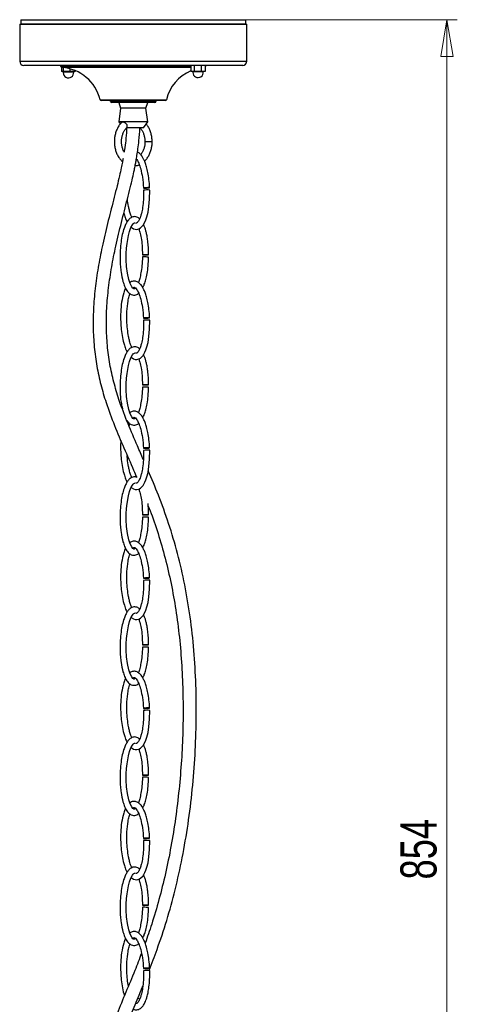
# Model space of a CAD drawing. Header units: millimetres. Extents: x 694 to 858, y 280 to 564.
# Tile 5 of 8: x 702 to 744, y 355 to 450. Entities that reach past the tile are written whole.
import ezdxf

# ---------------------------------------------------------------- set-up
doc = ezdxf.new("R2010")
doc.units = ezdxf.units.MM
doc.styles.add('SLDTEXTSTYLE0', font='TXT', dxfattribs={"width": 0.75})
doc.dimstyles.new('SLDDIMSTYLE0', dxfattribs={"dimtxt": 3.5, "dimasz": 3.556, "dimexe": 0, "dimexo": 0.0625, "dimgap": 0.875, "dimtad": 1, "dimdec": 0, "dimlfac": 5, "dimrnd": 1e-09, "dimzin": 12, "dimdsep": 46, "dimtxsty": 'SLDTEXTSTYLE0', "dimblk1": 'CLOSED', "dimblk2": 'CLOSED', "dimsah": 1, "dimcen": 0.09, "dimadec": 0, "dimazin": 3, "dimtfac": 1, "dimtdec": 0, "dimtofl": 0, "dimtmove": 0, "dimatfit": 3, "dimldrblk": 'CLOSED', "dimfxl": 0, "dimfrac": 2, "dimtolj": 1, "dimtzin": 12, "dimarcsym": 0})

# ---------------------------------------------------------------- blocks, each defined once
blk = doc.blocks.new('_Closed')
at = {"color": 0, "linetype": 'ByBlock', "lineweight": -2}
for p, q in [((-1, 0.166667), (0, 0)), ((-1, 0.166667), (-1, -0.166667)), ((0, 0), (-1, -0.166667)), ((0, 0), (-1, 0))]:
    blk.add_line(p, q, dxfattribs=at)
blk = doc.blocks.new('_D')
at = {"color": 7, "linetype": 'Continuous', "lineweight": 0}
for p, q in [((713.585, 450.134), (743.972, 450.134)), ((742.972, 450.134), (742.972, 279.891)), ((727.556, 279.891), (743.972, 279.891))]:
    blk.add_line(p, q, dxfattribs=at)
at = {"color": 7, "linetype": 'Continuous', "lineweight": 18, "xscale": 3.556, "yscale": 3.556}
for p, rotation in [((742.972, 450.134, -0.193), 90.00000000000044), ((742.972, 279.891, 14), 270.0000000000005)]:
    blk.add_blockref('_Closed', p, dxfattribs=dict(at, rotation=rotation))
at = {"color": 7, "linetype": 'Continuous', "lineweight": 18, "insert": (738.461, 366.854), "char_height": 3.5, "attachment_point": 1, "rotation": 90, "style": 'SLDTEXTSTYLE0'}
blk.add_mtext('854', dxfattribs=at)

msp = doc.modelspace()

# ---------------------------------------------------------------- linework, layer by layer
at = {"color": 7, "linetype": 'Continuous', "lineweight": 25}
for p, q in [((701.585, 449.705), (701.585, 446.105)), ((701.585, 449.705), (721.215, 449.705)), ((701.685, 450.134), (701.685, 449.734)), ((701.685, 450.134), (723.485, 450.134)), ((701.685, 449.734), (723.485, 449.734)), ((703.285, 449.734), (703.285, 449.705)), ((721.215, 449.705), (723.585, 449.705)), ((721.885, 449.705), (721.885, 449.734)), ((723.485, 449.734), (723.485, 450.134)), ((723.585, 446.105), (723.585, 449.705)), ((720.901, 445.705), (701.985, 445.705)), ((705.585, 445.605), (705.585, 445.599)), ((705.645, 445.508), (705.645, 445.102)), ((705.783, 445.491), (705.783, 445.102)), ((718.163, 445.705), (718.163, 445.126)), ((718.472, 445.705), (718.472, 445.126)), ((719.17, 445.705), (719.17, 445.126)), ((719.56, 445.705), (719.56, 445.126)), ((719.585, 445.599), (719.585, 445.605)), ((723.185, 445.705), (720.901, 445.705)), ((705.783, 445.102), (705.645, 445.102)), ((706.446, 445.102), (705.783, 445.102)), ((706.446, 445.375), (706.446, 445.102)), ((706.971, 445.102), (706.446, 445.102)), ((706.971, 445.198), (706.971, 445.102)), ((718.472, 445.126), (718.163, 445.126)), ((719.17, 445.126), (718.472, 445.126)), ((719.56, 445.126), (719.17, 445.126)), ((715.033, 442.305), (709.465, 442.305)), ((714.232, 442.105), (710.485, 442.105)), ((711.185, 442.105), (711.365, 441.551)), ((713.804, 441.551), (713.985, 442.105)), ((714.685, 442.105), (714.232, 442.105)), ((715.705, 442.305), (715.033, 442.305)), ((711.365, 441.551), (711.185, 440.237)), ((713.804, 441.551), (711.365, 441.551)), ((713.985, 440.237), (713.804, 441.551)), ((711.185, 440.237), (711.333, 440.027)), ((713.985, 440.237), (711.185, 440.237)), ((713.566, 439.645), (713.985, 440.237)), ((713.566, 439.645), (711.941, 439.645))]:
    msp.add_line(p, q, dxfattribs=at)
at = {"color": 8, "linetype": 'Continuous', "lineweight": 25}
for p, q in [((701.585, 446.105), (721.215, 446.105)), ((718.077, 445.605), (705.585, 445.605)), ((705.585, 445.599), (718.163, 445.599)), ((718.163, 445.5), (705.678, 445.5)), ((718.163, 445.605), (718.077, 445.605)), ((719.585, 445.605), (719.56, 445.605)), ((719.56, 445.599), (719.585, 445.599)), ((721.215, 446.105), (723.585, 446.105)), ((706.814, 445.058), (705.802, 445.058)), ((719.368, 445.082), (718.355, 445.082)), ((709.367, 442.382), (715.802, 442.382)), ((714.311, 442.205), (710.385, 442.205)), ((714.785, 442.205), (714.311, 442.205)), ((713.805, 438.318), (713.714, 438.318)), ((714.414, 438.318), (713.805, 438.318))]:
    msp.add_line(p, q, dxfattribs=at)
at = {"color": 7, "linetype": 'Continuous', "lineweight": 25, "flags": 128}
for points in [[(712.385, 430.029), (712.596, 429.883), (712.756, 429.834), (712.929, 429.827), (713.11, 429.87), (713.28, 429.962), (713.532, 430.217), (713.713, 430.525), (713.809, 430.75), (713.91, 431.051), (714.015, 431.476), (714.109, 432.043), (714.172, 432.765), (714.182, 433.634), (714.182, 433.634)], [(713.659, 433.826), (713.756, 433.827), (713.87, 433.831), (713.985, 433.838), (714.083, 433.846), (714.149, 433.854), (714.173, 433.862), (714.151, 433.867), (714.087, 433.869), (713.991, 433.868), (713.876, 433.863), (713.761, 433.857), (713.663, 433.849), (713.598, 433.84), (713.574, 433.833), (713.595, 433.828), (713.659, 433.826)], [(712.791, 424.152), (712.755, 424.112), (712.702, 424.071), (712.663, 424.056), (712.63, 424.062), (712.598, 424.081), (712.555, 424.117), (712.435, 424.272), (712.289, 424.568), (712.158, 424.96), (712.025, 425.574), (711.943, 426.229), (711.907, 426.875), (711.908, 427.472), (711.937, 428), (711.983, 428.457), (712.119, 429.226), (712.229, 429.632), (712.364, 429.99), (712.51, 430.26), (712.581, 430.354), (712.644, 430.415), (712.691, 430.446), (712.723, 430.454), (712.735, 430.453), (712.747, 430.448), (712.747, 430.448)], [(713.566, 427.367), (713.5, 427.366), (713.476, 427.366), (713.498, 427.365), (713.562, 427.365), (713.659, 427.364), (713.773, 427.364), (713.888, 427.365), (713.986, 427.365), (714.052, 427.365), (714.076, 427.366), (714.054, 427.366), (713.99, 427.367), (713.893, 427.367), (713.779, 427.367), (713.664, 427.367), (713.566, 427.367)], [(712.385, 417.429), (712.596, 417.283), (712.756, 417.234), (712.929, 417.227), (713.11, 417.27), (713.28, 417.362), (713.532, 417.617), (713.713, 417.925), (713.809, 418.15), (713.91, 418.451), (714.015, 418.876), (714.109, 419.443), (714.172, 420.165), (714.182, 421.034), (714.182, 421.034)], [(713.659, 421.226), (713.756, 421.227), (713.87, 421.231), (713.985, 421.238), (714.083, 421.246), (714.149, 421.254), (714.173, 421.262), (714.151, 421.267), (714.087, 421.269), (713.991, 421.268), (713.876, 421.263), (713.761, 421.257), (713.663, 421.249), (713.598, 421.24), (713.574, 421.233), (713.595, 421.228), (713.659, 421.226)], [(712.791, 411.552), (712.755, 411.512), (712.702, 411.471), (712.663, 411.456), (712.63, 411.462), (712.598, 411.481), (712.555, 411.517), (712.435, 411.672), (712.289, 411.968), (712.158, 412.36), (712.025, 412.974), (711.943, 413.629), (711.907, 414.275), (711.908, 414.872), (711.937, 415.4), (711.983, 415.857), (712.119, 416.626), (712.229, 417.032), (712.364, 417.39), (712.51, 417.66), (712.581, 417.754), (712.644, 417.815), (712.691, 417.846), (712.723, 417.854), (712.735, 417.853), (712.747, 417.848), (712.747, 417.848)], [(713.566, 414.767), (713.5, 414.766), (713.476, 414.766), (713.498, 414.765), (713.562, 414.765), (713.659, 414.764), (713.773, 414.764), (713.888, 414.765), (713.986, 414.765), (714.052, 414.765), (714.076, 414.766), (714.054, 414.766), (713.99, 414.767), (713.893, 414.767), (713.779, 414.767), (713.664, 414.767), (713.566, 414.767)], [(712.385, 404.829), (712.596, 404.683), (712.756, 404.634), (712.929, 404.627), (713.11, 404.67), (713.28, 404.762), (713.532, 405.017), (713.713, 405.325), (713.809, 405.55), (713.91, 405.851), (714.015, 406.276), (714.109, 406.843), (714.172, 407.565), (714.182, 408.434), (714.182, 408.434)], [(713.659, 408.626), (713.756, 408.627), (713.87, 408.631), (713.985, 408.638), (714.083, 408.646), (714.149, 408.654), (714.173, 408.662), (714.151, 408.667), (714.087, 408.669), (713.991, 408.668), (713.876, 408.663), (713.761, 408.657), (713.663, 408.649), (713.598, 408.64), (713.574, 408.633), (713.595, 408.628), (713.659, 408.626)], [(712.791, 398.952), (712.755, 398.912), (712.702, 398.871), (712.663, 398.856), (712.63, 398.862), (712.598, 398.881), (712.555, 398.917), (712.435, 399.072), (712.289, 399.368), (712.158, 399.76), (712.025, 400.374), (711.943, 401.029), (711.907, 401.675), (711.908, 402.272), (711.937, 402.8), (711.983, 403.257), (712.119, 404.026), (712.229, 404.432), (712.364, 404.79), (712.51, 405.06), (712.581, 405.154), (712.644, 405.215), (712.691, 405.246), (712.723, 405.254), (712.735, 405.253), (712.747, 405.248), (712.747, 405.248)], [(713.566, 402.167), (713.5, 402.166), (713.476, 402.166), (713.498, 402.165), (713.562, 402.165), (713.659, 402.164), (713.773, 402.164), (713.888, 402.165), (713.986, 402.165), (714.052, 402.165), (714.076, 402.166), (714.054, 402.166), (713.99, 402.167), (713.893, 402.167), (713.779, 402.167), (713.664, 402.167), (713.566, 402.167)], [(712.385, 392.229), (712.596, 392.083), (712.756, 392.034), (712.929, 392.027), (713.11, 392.07), (713.28, 392.162), (713.532, 392.417), (713.713, 392.725), (713.809, 392.95), (713.91, 393.251), (714.015, 393.676), (714.109, 394.243), (714.172, 394.965), (714.182, 395.834), (714.182, 395.834)], [(713.659, 396.026), (713.756, 396.027), (713.87, 396.031), (713.985, 396.038), (714.083, 396.046), (714.149, 396.054), (714.173, 396.062), (714.151, 396.067), (714.087, 396.069), (713.991, 396.068), (713.876, 396.063), (713.761, 396.057), (713.663, 396.049), (713.598, 396.04), (713.574, 396.033), (713.595, 396.028), (713.659, 396.026)], [(712.791, 386.352), (712.755, 386.312), (712.702, 386.271), (712.663, 386.256), (712.63, 386.262), (712.598, 386.281), (712.555, 386.317), (712.435, 386.472), (712.289, 386.768), (712.158, 387.16), (712.025, 387.774), (711.943, 388.429), (711.907, 389.075), (711.908, 389.672), (711.937, 390.2), (711.983, 390.657), (712.119, 391.426), (712.229, 391.832), (712.364, 392.19), (712.51, 392.46), (712.581, 392.554), (712.644, 392.615), (712.691, 392.646), (712.723, 392.654), (712.735, 392.653), (712.747, 392.648), (712.747, 392.648)], [(713.566, 389.567), (713.5, 389.566), (713.476, 389.566), (713.498, 389.565), (713.562, 389.565), (713.659, 389.564), (713.773, 389.564), (713.888, 389.565), (713.986, 389.565), (714.052, 389.565), (714.076, 389.566), (714.054, 389.566), (713.99, 389.567), (713.893, 389.567), (713.779, 389.567), (713.664, 389.567), (713.566, 389.567)], [(713.659, 383.426), (713.756, 383.427), (713.87, 383.431), (713.985, 383.438), (714.083, 383.446), (714.149, 383.454), (714.173, 383.462), (714.151, 383.467), (714.087, 383.469), (713.991, 383.468), (713.876, 383.463), (713.761, 383.457), (713.663, 383.449), (713.598, 383.44), (713.574, 383.433), (713.595, 383.428), (713.659, 383.426)], [(712.385, 379.629), (712.596, 379.483), (712.756, 379.434), (712.929, 379.427), (713.11, 379.47), (713.28, 379.562), (713.532, 379.817), (713.713, 380.125), (713.809, 380.35), (713.91, 380.651), (714.015, 381.076), (714.109, 381.643), (714.172, 382.365), (714.182, 383.234), (714.182, 383.234)], [(712.791, 373.752), (712.755, 373.712), (712.702, 373.671), (712.663, 373.656), (712.63, 373.662), (712.598, 373.681), (712.555, 373.717), (712.435, 373.872), (712.289, 374.168), (712.158, 374.56), (712.025, 375.174), (711.943, 375.829), (711.907, 376.475), (711.908, 377.072), (711.937, 377.6), (711.983, 378.057), (712.119, 378.826), (712.229, 379.232), (712.364, 379.59), (712.51, 379.86), (712.581, 379.954), (712.644, 380.015), (712.691, 380.046), (712.723, 380.054), (712.735, 380.053), (712.747, 380.048), (712.747, 380.048)], [(713.566, 376.967), (713.5, 376.966), (713.476, 376.966), (713.498, 376.965), (713.562, 376.965), (713.659, 376.964), (713.773, 376.964), (713.888, 376.965), (713.986, 376.965), (714.052, 376.965), (714.076, 376.966), (714.054, 376.966), (713.99, 376.967), (713.893, 376.967), (713.779, 376.967), (713.664, 376.967), (713.566, 376.967)], [(712.385, 367.029), (712.596, 366.883), (712.756, 366.834), (712.929, 366.827), (713.11, 366.87), (713.28, 366.962), (713.532, 367.217), (713.713, 367.525), (713.809, 367.75), (713.91, 368.051), (714.015, 368.476), (714.109, 369.043), (714.172, 369.765), (714.182, 370.634), (714.182, 370.634)], [(713.659, 370.826), (713.756, 370.827), (713.87, 370.831), (713.985, 370.838), (714.083, 370.846), (714.149, 370.854), (714.173, 370.862), (714.151, 370.867), (714.087, 370.869), (713.991, 370.868), (713.876, 370.863), (713.761, 370.857), (713.663, 370.849), (713.598, 370.84), (713.574, 370.833), (713.595, 370.828), (713.659, 370.826)], [(712.791, 361.152), (712.755, 361.112), (712.702, 361.071), (712.663, 361.056), (712.63, 361.062), (712.598, 361.081), (712.555, 361.117), (712.435, 361.272), (712.289, 361.568), (712.158, 361.96), (712.025, 362.574), (711.943, 363.229), (711.907, 363.875), (711.908, 364.472), (711.937, 365), (711.983, 365.457), (712.119, 366.226), (712.229, 366.632), (712.364, 366.99), (712.51, 367.26), (712.581, 367.354), (712.644, 367.415), (712.691, 367.446), (712.723, 367.454), (712.735, 367.453), (712.747, 367.448), (712.747, 367.448)], [(713.566, 364.367), (713.5, 364.366), (713.476, 364.366), (713.498, 364.365), (713.562, 364.365), (713.659, 364.364), (713.773, 364.364), (713.888, 364.365), (713.986, 364.365), (714.052, 364.365), (714.076, 364.366), (714.054, 364.366), (713.99, 364.367), (713.893, 364.367), (713.779, 364.367), (713.664, 364.367), (713.566, 364.367)], [(713.659, 358.226), (713.756, 358.227), (713.87, 358.231), (713.985, 358.238), (714.083, 358.246), (714.149, 358.254), (714.173, 358.262), (714.151, 358.267), (714.087, 358.269), (713.991, 358.268), (713.876, 358.263), (713.761, 358.257), (713.663, 358.249), (713.598, 358.24), (713.574, 358.233), (713.595, 358.228), (713.659, 358.226)]]:
    msp.add_lwpolyline(points, dxfattribs=at)
at = {"color": 7, "linetype": 'Continuous', "lineweight": 25}
for centre, radius, start, end in [((701.985, 446.105), 0.4, 180, 270), ((705.485, 445.605), 0.1, 0, 90), ((705.685, 445.599), 0.1, 180, 266.27487), ((705.414, 441.446), 4.062, 13.31569, 86.27487), ((719.485, 445.599), 0.1, 318.73767, 0), ((719.685, 445.605), 0.1, 90, 180), ((723.185, 446.105), 0.4, 270, 0), ((705.762, 445.062), 0.04, 354.59329, 90), ((706.308, 445.01), 0.508, 174.59329, 180), ((706.308, 445.01), 0.508, 180, 5.40671), ((706.854, 445.062), 0.04, 90, 185.40671), ((719.755, 441.446), 4.062, 113.07513, 166.68431), ((718.316, 445.086), 0.04, 354.59329, 90), ((718.862, 445.034), 0.508, 174.59329, 180), ((718.862, 445.034), 0.508, 180, 5.40671), ((719.407, 445.086), 0.04, 90, 185.40671), ((709.465, 442.405), 0.1, 193.31569, 270), ((710.285, 442.205), 0.1, 0, 90), ((710.485, 442.205), 0.1, 180, 270), ((714.685, 442.205), 0.1, 270, 0), ((714.885, 442.205), 0.1, 90, 180), ((715.705, 442.405), 0.1, 270, 346.68431), ((713.966, 430.672), 2.97, 85.84213, 97.43592), ((713.53, 426.869), 0.286, 83.15853, 101.2511), ((713.661, 421.812), 5.342, 85.5645, 91.03868), ((713.966, 418.072), 2.97, 85.84213, 97.43592), ((713.53, 414.269), 0.286, 83.15853, 101.2511), ((713.661, 409.212), 5.342, 85.5645, 91.03868), ((713.966, 405.472), 2.97, 85.84213, 97.43592), ((713.53, 401.669), 0.286, 83.15853, 101.2511), ((713.661, 396.612), 5.342, 85.5645, 91.03868), ((713.966, 392.872), 2.97, 85.84213, 97.43592), ((713.53, 389.069), 0.286, 83.15853, 101.2511), ((713.661, 384.012), 5.342, 85.5645, 91.03868), ((713.966, 380.272), 2.97, 85.84213, 97.43592), ((713.53, 376.469), 0.286, 83.15853, 101.2511), ((713.661, 371.412), 5.342, 85.5645, 91.03868), ((713.966, 367.672), 2.97, 85.84213, 97.43592), ((713.53, 363.869), 0.286, 83.15853, 101.2511), ((713.661, 358.812), 5.342, 85.5645, 91.03868), ((713.966, 355.072), 2.97, 85.84213, 97.43592)]:
    msp.add_arc(centre, radius, start, end, dxfattribs=at)
for points, knots in [([(711.473, 440.185), (711.447, 440.161), (711.341, 440.058), (711.179, 439.842), (711.004, 439.528), (710.873, 439.179), (710.787, 438.807), (710.749, 438.422), (710.761, 438.033), (710.821, 437.651), (710.93, 437.286), (711.085, 436.946), (711.285, 436.65), (711.44, 436.461), (711.535, 436.391), (711.54, 436.387)], [0, 0, 0, 0, 0.027679, 0.114167, 0.201204, 0.288795, 0.376655, 0.464615, 0.552673, 0.640872, 0.729254, 0.81785, 0.906582, 0.99517, 1, 1, 1, 1]), ([(711.7, 437.312), (711.681, 437.346), (711.614, 437.46), (711.535, 437.695), (711.469, 438.002), (711.448, 438.324), (711.471, 438.645), (711.536, 438.952), (711.641, 439.234), (711.78, 439.479), (711.892, 439.621), (711.955, 439.681), (711.96, 439.685)], [0, 0, 0, 0, 0.048708, 0.167121, 0.285363, 0.403584, 0.521742, 0.639668, 0.757208, 0.874364, 0.991371, 1, 1, 1, 1]), ([(711.956, 439.688), (711.966, 439.697), (711.995, 439.723), (712.014, 439.795), (712.004, 439.89), (711.958, 439.986), (711.887, 440.068), (711.799, 440.136), (711.703, 440.187), (711.604, 440.217), (711.525, 440.216), (711.481, 440.204), (711.472, 440.187), (711.472, 440.186)], [0, 0, 0, 0, 0.056112, 0.163767, 0.272404, 0.377654, 0.481597, 0.569985, 0.677247, 0.784555, 0.890641, 0.995704, 1, 1, 1, 1]), ([(714.414, 438.318), (714.413, 438.388), (714.409, 438.588), (714.363, 438.913), (714.264, 439.283), (714.116, 439.625), (713.971, 439.876), (713.865, 439.995), (713.837, 440.027)], [0, 0, 0, 0, 0.11003, 0.312843, 0.516216, 0.720078, 0.924324, 1, 1, 1, 1]), ([(713.568, 407.527), (713.376, 407.966), (712.873, 409.114), (712.072, 410.963), (711.313, 412.949), (710.739, 414.812), (710.34, 416.549), (710.076, 418.359), (709.961, 420.243), (709.998, 422.191), (710.178, 424.183), (710.483, 426.194), (710.83, 427.916), (711.158, 429.348), (711.439, 430.496), (711.729, 431.633), (712.017, 432.753), (712.283, 433.813), (712.508, 434.76), (712.668, 435.493), (712.778, 436.042), (712.865, 436.501), (712.955, 437.025), (713.052, 437.672), (713.161, 438.551), (713.205, 439.231), (713.231, 439.645)], [0, 0, 0, 0, 0.045207, 0.118112, 0.19013, 0.243605, 0.297072, 0.351073, 0.40629, 0.463078, 0.521538, 0.581274, 0.641892, 0.677162, 0.712692, 0.748278, 0.783685, 0.818597, 0.849202, 0.874247, 0.888724, 0.901605, 0.917941, 0.938376, 0.962512, 1, 1, 1, 1]), ([(711.949, 439.645), (711.947, 439.577), (711.933, 439.156), (711.857, 438.455), (711.773, 437.748), (711.712, 437.384), (711.7, 437.312)], [0, 0, 0, 0, 0.083697, 0.521444, 0.905306, 1, 1, 1, 1]), ([(713.248, 439.645), (713.257, 439.636), (713.324, 439.567), (713.437, 439.406), (713.567, 439.145), (713.659, 438.851), (713.707, 438.571), (713.712, 438.391), (713.714, 438.318)], [0, 0, 0, 0, 0.030513, 0.238982, 0.446373, 0.653074, 0.859565, 1, 1, 1, 1]), ([(713.714, 438.318), (713.713, 438.264), (713.71, 438.103), (713.672, 437.839), (713.587, 437.544), (713.468, 437.278), (713.365, 437.137), (713.314, 437.067)], [0, 0, 0, 0, 0.113573, 0.337752, 0.561581, 0.784632, 1, 1, 1, 1]), ([(713.674, 436.435), (713.709, 436.466), (713.827, 436.571), (713.993, 436.8), (714.168, 437.112), (714.298, 437.462), (714.383, 437.834), (714.412, 438.124), (714.414, 438.285), (714.414, 438.318)], [0, 0, 0, 0, 0.073452, 0.247376, 0.423143, 0.600015, 0.777421, 0.95503, 1, 1, 1, 1]), ([(714.173, 433.862), (714.155, 434.128), (714.12, 434.623), (714.012, 435.3), (713.882, 435.854), (713.742, 436.29), (713.601, 436.62), (713.47, 436.861), (713.35, 437.029), (713.21, 437.195), (713.081, 437.273), (712.997, 437.324)], [0, 0, 0, 0, 0.202936, 0.378545, 0.525478, 0.644977, 0.73995, 0.814112, 0.870767, 0.915507, 1, 1, 1, 1]), ([(711.597, 436.696), (711.575, 436.576), (711.52, 436.273), (711.405, 435.707), (711.236, 434.939), (711.008, 433.99), (710.741, 432.933), (710.455, 431.818), (710.167, 430.685), (709.888, 429.539), (709.561, 428.106), (709.216, 426.379), (708.91, 424.355), (708.725, 422.339), (708.68, 420.358), (708.783, 418.429), (709.035, 416.567), (709.426, 414.774), (709.992, 412.852), (710.751, 410.813), (711.673, 408.648), (712.419, 406.987), (712.825, 406.02), (712.926, 405.779)], [0, 0, 0, 0, 0.011903, 0.029958, 0.056123, 0.088112, 0.124003, 0.160406, 0.197101, 0.233809, 0.270277, 0.33305, 0.395296, 0.456567, 0.516435, 0.574835, 0.632264, 0.689051, 0.745645, 0.821791, 0.898154, 0.974701, 1, 1, 1, 1]), ([(712.766, 435.986), (712.84, 435.994), (712.976, 436.011), (713.103, 436.068), (713.161, 436.094)], [0, 0, 0, 0, 0.54785, 1, 1, 1, 1]), ([(712.886, 436.636), (712.902, 436.618), (712.989, 436.517), (713.144, 436.184), (713.333, 435.618), (713.5, 434.805), (713.547, 434.178), (713.574, 433.833)], [0, 0, 0, 0, 0.031676, 0.174653, 0.381637, 0.658595, 1, 1, 1, 1]), ([(713.582, 433.617), (713.583, 433.309), (713.586, 432.746), (713.507, 431.992), (713.402, 431.444), (713.294, 431.075), (713.204, 430.844), (713.123, 430.682), (713.056, 430.578), (712.997, 430.507), (712.949, 430.46), (712.906, 430.432), (712.87, 430.418), (712.833, 430.435), (712.81, 430.445)], [0, 0, 0, 0, 0.237979, 0.435199, 0.588741, 0.676791, 0.744539, 0.795253, 0.83214, 0.85821, 0.883722, 0.913463, 0.945475, 1, 1, 1, 1]), ([(712.446, 430.991), (712.405, 431.086), (712.311, 431.306), (712.213, 431.666), (712.104, 432.163), (712.039, 432.528), (712.022, 432.776), (712.022, 432.777)], [0, 0, 0, 0, 0.178416, 0.412899, 0.608212, 0.999465, 1, 1, 1, 1]), ([(711.673, 431.409), (711.688, 431.342), (711.743, 431.108), (711.848, 430.818), (711.958, 430.615), (711.99, 430.556)], [0, 0, 0, 0, 0.220858, 0.771968, 1, 1, 1, 1]), ([(713.202, 430.849), (713.192, 430.861), (713.142, 430.922), (713.016, 430.989), (712.837, 431.055), (712.639, 431.059), (712.401, 430.989), (712.164, 430.808), (711.96, 430.53), (711.79, 430.195), (711.624, 429.74), (711.476, 429.14), (711.363, 428.405), (711.305, 427.637), (711.299, 426.91), (711.332, 426.263), (711.41, 425.554), (711.537, 424.902), (711.736, 424.306), (711.941, 423.9), (712.174, 423.633), (712.404, 423.496), (712.617, 423.442), (712.832, 423.47), (712.999, 423.543), (713.082, 423.608), (713.114, 423.633)], [0, 0, 0, 0, 0.004926, 0.025817, 0.046963, 0.069892, 0.092093, 0.130869, 0.16605, 0.205012, 0.248801, 0.315196, 0.38996, 0.468863, 0.540771, 0.602638, 0.658581, 0.750574, 0.799375, 0.848785, 0.892899, 0.913532, 0.939062, 0.965302, 0.987067, 1, 1, 1, 1]), ([(714.076, 427.366), (714.071, 427.61), (714.063, 428.059), (714.004, 428.67), (713.928, 429.16), (713.846, 429.543), (713.757, 429.858), (713.678, 430.108), (713.606, 430.246), (713.579, 430.297)], [0, 0, 0, 0, 0.240363, 0.442523, 0.606348, 0.734251, 0.835512, 0.939299, 1, 1, 1, 1]), ([(713.118, 429.874), (713.155, 429.771), (713.252, 429.495), (713.361, 428.951), (713.457, 428.217), (713.469, 427.666), (713.476, 427.366)], [0, 0, 0, 0, 0.135649, 0.363937, 0.653645, 1, 1, 1, 1]), ([(713.474, 427.15), (713.462, 426.866), (713.44, 426.346), (713.344, 425.649), (713.222, 425.115), (713.134, 424.798), (713.079, 424.675), (713.076, 424.669)], [0, 0, 0, 0, 0.33106, 0.607022, 0.824884, 0.990609, 1, 1, 1, 1]), ([(713.513, 424.172), (713.515, 424.175), (713.572, 424.278), (713.671, 424.538), (713.814, 424.987), (713.939, 425.578), (714.04, 426.309), (714.062, 426.848), (714.074, 427.138)], [0, 0, 0, 0, 0.0042165, 0.1251313, 0.2815146, 0.4785846, 0.7187617, 1, 1, 1, 1]), ([(714.173, 421.262), (714.155, 421.528), (714.12, 422.023), (714.012, 422.7), (713.882, 423.254), (713.742, 423.69), (713.601, 424.02), (713.47, 424.26), (713.351, 424.43), (713.197, 424.605), (713.009, 424.745), (712.798, 424.81), (712.637, 424.822), (712.48, 424.791), (712.344, 424.742), (712.28, 424.679), (712.259, 424.658)], [0, 0, 0, 0, 0.164699, 0.307219, 0.426467, 0.523449, 0.600527, 0.660716, 0.706696, 0.743006, 0.824018, 0.864948, 0.900848, 0.938335, 0.979541, 1, 1, 1, 1]), ([(711.842, 424.131), (711.838, 424.124), (711.757, 423.992), (711.613, 423.535), (711.439, 422.776), (711.357, 421.819), (711.355, 420.939), (711.416, 420.112), (711.525, 419.355), (711.689, 418.689), (711.847, 418.217), (711.958, 418.015), (711.99, 417.956)], [0, 0, 0, 0, 0.003622, 0.078243, 0.228085, 0.373407, 0.524997, 0.638131, 0.760459, 0.884067, 0.96607, 1, 1, 1, 1]), ([(712.446, 418.391), (712.405, 418.486), (712.311, 418.706), (712.213, 419.066), (712.102, 419.563), (712.011, 420.185), (711.953, 420.998), (711.959, 421.908), (712.046, 422.709), (712.163, 423.279), (712.24, 423.504), (712.268, 423.585)], [0, 0, 0, 0, 0.063285, 0.146457, 0.215735, 0.354514, 0.499473, 0.67078, 0.859971, 0.949286, 1, 1, 1, 1]), ([(712.545, 424.129), (712.546, 424.129), (712.563, 424.154), (712.6, 424.181), (712.658, 424.22), (712.68, 424.221), (712.738, 424.195), (712.817, 424.135), (712.961, 423.957), (713.145, 423.592), (713.333, 423.014), (713.5, 422.206), (713.547, 421.579), (713.574, 421.233)], [0, 0, 0, 0, 0.000117, 0.029034, 0.058169, 0.116547, 0.142457, 0.171948, 0.24733, 0.358465, 0.519351, 0.734629, 1, 1, 1, 1]), ([(713.582, 421.017), (713.583, 420.709), (713.586, 420.146), (713.507, 419.392), (713.402, 418.844), (713.294, 418.475), (713.204, 418.244), (713.123, 418.082), (713.056, 417.978), (712.997, 417.907), (712.949, 417.86), (712.906, 417.832), (712.87, 417.818), (712.833, 417.835), (712.81, 417.845)], [0, 0, 0, 0, 0.237979, 0.435199, 0.588741, 0.676791, 0.744539, 0.795253, 0.83214, 0.85821, 0.883722, 0.913463, 0.945475, 1, 1, 1, 1]), ([(713.202, 418.249), (713.192, 418.261), (713.142, 418.322), (713.016, 418.389), (712.837, 418.455), (712.639, 418.459), (712.401, 418.389), (712.164, 418.208), (711.96, 417.93), (711.79, 417.595), (711.624, 417.14), (711.476, 416.541), (711.363, 415.804), (711.305, 415.037), (711.298, 414.31), (711.333, 413.663), (711.394, 413.047), (711.484, 412.657), (711.531, 412.449)], [0, 0, 0, 0, 0.00682, 0.035747, 0.065026, 0.096774, 0.127514, 0.181203, 0.229915, 0.283863, 0.344494, 0.436425, 0.539945, 0.649195, 0.74876, 0.834421, 0.91188, 1, 1, 1, 1]), ([(713.118, 417.274), (713.155, 417.171), (713.252, 416.895), (713.361, 416.351), (713.457, 415.617), (713.469, 415.066), (713.476, 414.766)], [0, 0, 0, 0, 0.135649, 0.363937, 0.653645, 1, 1, 1, 1]), ([(714.076, 414.766), (714.071, 415.01), (714.063, 415.459), (714.004, 416.07), (713.928, 416.56), (713.846, 416.943), (713.757, 417.258), (713.678, 417.508), (713.606, 417.646), (713.579, 417.697)], [0, 0, 0, 0, 0.240363, 0.442523, 0.606348, 0.734251, 0.835512, 0.939299, 1, 1, 1, 1]), ([(713.474, 414.55), (713.462, 414.266), (713.44, 413.746), (713.344, 413.049), (713.222, 412.515), (713.134, 412.198), (713.079, 412.075), (713.076, 412.069)], [0, 0, 0, 0, 0.33106, 0.607022, 0.824884, 0.990609, 1, 1, 1, 1]), ([(713.513, 411.572), (713.515, 411.575), (713.572, 411.678), (713.671, 411.938), (713.814, 412.387), (713.939, 412.978), (714.04, 413.709), (714.062, 414.248), (714.074, 414.538)], [0, 0, 0, 0, 0.0042165, 0.1251313, 0.2815146, 0.4785846, 0.7187617, 1, 1, 1, 1]), ([(714.173, 408.662), (714.155, 408.928), (714.12, 409.423), (714.012, 410.1), (713.882, 410.654), (713.742, 411.09), (713.601, 411.42), (713.47, 411.66), (713.351, 411.83), (713.197, 412.005), (713.009, 412.145), (712.798, 412.21), (712.637, 412.222), (712.48, 412.191), (712.344, 412.142), (712.28, 412.079), (712.259, 412.058)], [0, 0, 0, 0, 0.164699, 0.307219, 0.426467, 0.523449, 0.600527, 0.660716, 0.706696, 0.743006, 0.824018, 0.864948, 0.900848, 0.938335, 0.979541, 1, 1, 1, 1]), ([(711.963, 411.299), (711.964, 411.299), (712.029, 411.174), (712.176, 411.035), (712.404, 410.896), (712.617, 410.842), (712.832, 410.87), (712.999, 410.943), (713.082, 411.008), (713.114, 411.033)], [0, 0, 0, 0, 0.000985, 0.292425, 0.428741, 0.597405, 0.770764, 0.91456, 1, 1, 1, 1]), ([(712.545, 411.529), (712.546, 411.529), (712.563, 411.554), (712.6, 411.581), (712.658, 411.62), (712.68, 411.621), (712.738, 411.595), (712.817, 411.535), (712.961, 411.357), (713.145, 410.992), (713.333, 410.414), (713.5, 409.606), (713.547, 408.979), (713.574, 408.633)], [0, 0, 0, 0, 0.000117, 0.029034, 0.058169, 0.116547, 0.142457, 0.171948, 0.24733, 0.358465, 0.519351, 0.734629, 1, 1, 1, 1]), ([(712.187, 410.736), (712.187, 410.737), (712.207, 410.825), (712.237, 410.905), (712.268, 410.985)], [0, 0, 0, 0, 0.009345, 1, 1, 1, 1]), ([(711.383, 409.358), (711.378, 409.316), (711.342, 408.952), (711.359, 408.338), (711.415, 407.512), (711.525, 406.755), (711.689, 406.089), (711.847, 405.617), (711.958, 405.415), (711.99, 405.356)], [0, 0, 0, 0, 0.030415, 0.264984, 0.440047, 0.629336, 0.820606, 0.947497, 1, 1, 1, 1]), ([(713.582, 408.417), (713.583, 408.109), (713.586, 407.546), (713.507, 406.792), (713.402, 406.244), (713.294, 405.875), (713.204, 405.644), (713.123, 405.482), (713.056, 405.378), (712.997, 405.307), (712.949, 405.26), (712.906, 405.232), (712.87, 405.218), (712.833, 405.235), (712.81, 405.245)], [0, 0, 0, 0, 0.237979, 0.435199, 0.588741, 0.676791, 0.744539, 0.795253, 0.83214, 0.85821, 0.883722, 0.913463, 0.945475, 1, 1, 1, 1]), ([(712.446, 405.791), (712.405, 405.886), (712.311, 406.106), (712.213, 406.466), (712.103, 406.963), (712.026, 407.445), (712.003, 407.811), (711.996, 407.928)], [0, 0, 0, 0, 0.15054, 0.348387, 0.513183, 0.843306, 1, 1, 1, 1]), ([(714.119, 358.039), (714.122, 358.045), (714.392, 358.708), (714.987, 360.304), (715.855, 362.881), (716.671, 365.853), (717.362, 368.971), (717.914, 372.223), (718.326, 375.555), (718.591, 378.925), (718.711, 382.309), (718.678, 385.687), (718.485, 389.024), (718.127, 392.268), (717.603, 395.406), (716.907, 398.427), (716.045, 401.321), (715.079, 403.984), (714.373, 405.65), (714.041, 406.432)], [0, 0, 0, 0, 0.000431, 0.046013, 0.107844, 0.170475, 0.23487, 0.30095, 0.367765, 0.434336, 0.5008, 0.567532, 0.633638, 0.698298, 0.761309, 0.823858, 0.885653, 0.946314, 1, 1, 1, 1]), ([(712.908, 405.82), (712.886, 405.829), (712.8, 405.861), (712.639, 405.857), (712.401, 405.79), (712.164, 405.608), (711.96, 405.33), (711.79, 404.995), (711.624, 404.54), (711.476, 403.94), (711.363, 403.205), (711.305, 402.437), (711.299, 401.71), (711.332, 401.063), (711.41, 400.354), (711.537, 399.702), (711.736, 399.106), (711.941, 398.7), (712.174, 398.433), (712.404, 398.296), (712.617, 398.242), (712.832, 398.27), (712.999, 398.343), (713.082, 398.408), (713.114, 398.433)], [0, 0, 0, 0, 0.008561, 0.032415, 0.05551, 0.095848, 0.132447, 0.172979, 0.218533, 0.287603, 0.365379, 0.447462, 0.522267, 0.586626, 0.644823, 0.740523, 0.791291, 0.842692, 0.888583, 0.910048, 0.936606, 0.963904, 0.986546, 1, 1, 1, 1]), ([(713.118, 404.674), (713.155, 404.571), (713.252, 404.295), (713.361, 403.751), (713.457, 403.017), (713.469, 402.466), (713.476, 402.166)], [0, 0, 0, 0, 0.135649, 0.363937, 0.653645, 1, 1, 1, 1]), ([(714.041, 403.015), (714.163, 402.702), (714.574, 401.647), (715.182, 399.768), (715.847, 397.368), (716.392, 394.878), (716.822, 392.295), (717.139, 389.618), (717.339, 386.854), (717.426, 384.04), (717.401, 381.213), (717.269, 378.389), (717.035, 375.578), (716.696, 372.793), (716.257, 370.066), (715.723, 367.434), (715.096, 364.918), (714.44, 362.665), (713.953, 361.285), (713.739, 360.676)], [0, 0, 0, 0, 0.0242953, 0.0821154, 0.1407527, 0.2000419, 0.2598863, 0.32181, 0.3851598, 0.4493596, 0.5137879, 0.5778367, 0.6421678, 0.7065777, 0.7703721, 0.8328489, 0.8935333, 0.9530626, 1, 1, 1, 1]), ([(714.076, 402.166), (714.073, 402.41), (714.069, 402.781), (714.03, 403.148), (714.016, 403.273)], [0, 0, 0, 0, 0.65863, 1, 1, 1, 1]), ([(713.474, 401.95), (713.462, 401.666), (713.44, 401.146), (713.344, 400.449), (713.222, 399.915), (713.134, 399.598), (713.079, 399.475), (713.076, 399.469)], [0, 0, 0, 0, 0.33106, 0.607022, 0.824884, 0.990609, 1, 1, 1, 1]), ([(713.513, 398.972), (713.515, 398.975), (713.572, 399.078), (713.671, 399.338), (713.814, 399.787), (713.939, 400.378), (714.04, 401.109), (714.062, 401.648), (714.074, 401.938)], [0, 0, 0, 0, 0.0042165, 0.1251313, 0.2815146, 0.4785846, 0.7187617, 1, 1, 1, 1]), ([(711.842, 398.931), (711.838, 398.924), (711.757, 398.792), (711.613, 398.335), (711.439, 397.576), (711.357, 396.619), (711.355, 395.739), (711.416, 394.912), (711.525, 394.155), (711.689, 393.489), (711.847, 393.017), (711.958, 392.815), (711.99, 392.756)], [0, 0, 0, 0, 0.003622, 0.078243, 0.228085, 0.373407, 0.524997, 0.638131, 0.760459, 0.884067, 0.96607, 1, 1, 1, 1]), ([(714.173, 396.062), (714.155, 396.328), (714.12, 396.823), (714.012, 397.5), (713.882, 398.054), (713.742, 398.49), (713.601, 398.82), (713.47, 399.06), (713.351, 399.23), (713.197, 399.405), (713.009, 399.545), (712.798, 399.61), (712.637, 399.622), (712.48, 399.591), (712.344, 399.542), (712.28, 399.479), (712.259, 399.458)], [0, 0, 0, 0, 0.1646987, 0.307219, 0.4264666, 0.5234495, 0.6005272, 0.6607156, 0.7066957, 0.7430058, 0.824018, 0.8649478, 0.9008477, 0.9383348, 0.9795407, 1, 1, 1, 1]), ([(712.545, 398.929), (712.546, 398.929), (712.563, 398.954), (712.6, 398.981), (712.658, 399.02), (712.68, 399.021), (712.738, 398.995), (712.817, 398.935), (712.961, 398.757), (713.145, 398.392), (713.333, 397.814), (713.5, 397.006), (713.547, 396.379), (713.574, 396.033)], [0, 0, 0, 0, 0.000117, 0.029034, 0.058169, 0.116547, 0.142457, 0.171948, 0.24733, 0.358465, 0.519351, 0.734629, 1, 1, 1, 1]), ([(712.446, 393.191), (712.405, 393.286), (712.311, 393.506), (712.213, 393.866), (712.102, 394.363), (712.011, 394.985), (711.953, 395.798), (711.959, 396.708), (712.046, 397.509), (712.163, 398.079), (712.24, 398.304), (712.268, 398.385)], [0, 0, 0, 0, 0.063285, 0.1464569, 0.2157351, 0.3545141, 0.4994728, 0.6707799, 0.8599712, 0.9492864, 1, 1, 1, 1]), ([(713.582, 395.817), (713.583, 395.509), (713.586, 394.946), (713.507, 394.192), (713.402, 393.644), (713.294, 393.275), (713.204, 393.044), (713.123, 392.882), (713.056, 392.778), (712.997, 392.707), (712.949, 392.66), (712.906, 392.632), (712.87, 392.618), (712.833, 392.635), (712.81, 392.645)], [0, 0, 0, 0, 0.237979, 0.435199, 0.588741, 0.676791, 0.744539, 0.795253, 0.83214, 0.85821, 0.883722, 0.913463, 0.945475, 1, 1, 1, 1]), ([(713.202, 393.049), (713.192, 393.061), (713.142, 393.122), (713.016, 393.189), (712.837, 393.255), (712.639, 393.259), (712.401, 393.189), (712.164, 393.008), (711.96, 392.73), (711.79, 392.395), (711.624, 391.94), (711.476, 391.34), (711.363, 390.605), (711.305, 389.837), (711.299, 389.11), (711.332, 388.463), (711.41, 387.754), (711.537, 387.102), (711.736, 386.506), (711.941, 386.1), (712.174, 385.833), (712.404, 385.696), (712.617, 385.642), (712.832, 385.67), (712.999, 385.743), (713.082, 385.808), (713.114, 385.833)], [0, 0, 0, 0, 0.004926, 0.025817, 0.046963, 0.069892, 0.092093, 0.130869, 0.16605, 0.205012, 0.248801, 0.315196, 0.38996, 0.468863, 0.540771, 0.602638, 0.658581, 0.750574, 0.799375, 0.848785, 0.892899, 0.913532, 0.939062, 0.965302, 0.987067, 1, 1, 1, 1]), ([(713.118, 392.074), (713.155, 391.971), (713.252, 391.695), (713.361, 391.151), (713.457, 390.417), (713.469, 389.866), (713.476, 389.566)], [0, 0, 0, 0, 0.135649, 0.363937, 0.653645, 1, 1, 1, 1]), ([(714.076, 389.566), (714.071, 389.81), (714.063, 390.259), (714.004, 390.87), (713.928, 391.36), (713.846, 391.743), (713.757, 392.058), (713.678, 392.308), (713.606, 392.446), (713.579, 392.497)], [0, 0, 0, 0, 0.240363, 0.442523, 0.606348, 0.734251, 0.835512, 0.939299, 1, 1, 1, 1]), ([(713.474, 389.35), (713.462, 389.066), (713.44, 388.546), (713.344, 387.849), (713.222, 387.315), (713.134, 386.998), (713.079, 386.875), (713.076, 386.869)], [0, 0, 0, 0, 0.33106, 0.607022, 0.824884, 0.990609, 1, 1, 1, 1]), ([(713.513, 386.372), (713.515, 386.375), (713.572, 386.478), (713.671, 386.738), (713.814, 387.187), (713.939, 387.778), (714.04, 388.509), (714.062, 389.048), (714.074, 389.338)], [0, 0, 0, 0, 0.004217, 0.125131, 0.281515, 0.478585, 0.718762, 1, 1, 1, 1]), ([(711.842, 386.331), (711.838, 386.324), (711.757, 386.192), (711.613, 385.735), (711.439, 384.976), (711.357, 384.019), (711.355, 383.139), (711.416, 382.312), (711.525, 381.555), (711.689, 380.889), (711.847, 380.417), (711.958, 380.215), (711.99, 380.156)], [0, 0, 0, 0, 0.003622, 0.078243, 0.228085, 0.373407, 0.524997, 0.638131, 0.760459, 0.884067, 0.96607, 1, 1, 1, 1]), ([(714.173, 383.462), (714.155, 383.728), (714.12, 384.223), (714.012, 384.9), (713.882, 385.454), (713.742, 385.89), (713.601, 386.22), (713.47, 386.46), (713.351, 386.63), (713.197, 386.805), (713.009, 386.945), (712.798, 387.01), (712.637, 387.022), (712.48, 386.991), (712.344, 386.942), (712.28, 386.879), (712.259, 386.858)], [0, 0, 0, 0, 0.1646987, 0.307219, 0.4264666, 0.5234495, 0.6005272, 0.6607156, 0.7066957, 0.7430058, 0.824018, 0.8649478, 0.9008477, 0.9383348, 0.9795407, 1, 1, 1, 1]), ([(712.545, 386.329), (712.546, 386.329), (712.563, 386.354), (712.6, 386.381), (712.658, 386.42), (712.68, 386.421), (712.738, 386.395), (712.817, 386.335), (712.961, 386.157), (713.145, 385.792), (713.333, 385.214), (713.5, 384.406), (713.547, 383.779), (713.574, 383.433)], [0, 0, 0, 0, 0.000117, 0.029034, 0.058169, 0.116547, 0.142457, 0.171948, 0.24733, 0.358465, 0.519351, 0.734629, 1, 1, 1, 1]), ([(712.446, 380.591), (712.405, 380.686), (712.311, 380.906), (712.213, 381.266), (712.102, 381.763), (712.011, 382.385), (711.953, 383.198), (711.959, 384.108), (712.046, 384.909), (712.163, 385.479), (712.24, 385.704), (712.268, 385.785)], [0, 0, 0, 0, 0.063285, 0.1464569, 0.2157351, 0.3545141, 0.4994728, 0.6707799, 0.8599712, 0.9492864, 1, 1, 1, 1]), ([(713.582, 383.217), (713.583, 382.909), (713.586, 382.346), (713.507, 381.592), (713.402, 381.044), (713.294, 380.675), (713.204, 380.444), (713.123, 380.282), (713.056, 380.178), (712.997, 380.107), (712.949, 380.06), (712.906, 380.032), (712.87, 380.018), (712.833, 380.035), (712.81, 380.045)], [0, 0, 0, 0, 0.237979, 0.435199, 0.588741, 0.676791, 0.744539, 0.795253, 0.83214, 0.85821, 0.883722, 0.913463, 0.945475, 1, 1, 1, 1]), ([(713.202, 380.449), (713.192, 380.461), (713.142, 380.522), (713.016, 380.589), (712.837, 380.655), (712.639, 380.659), (712.401, 380.589), (712.164, 380.408), (711.96, 380.13), (711.79, 379.795), (711.624, 379.34), (711.476, 378.74), (711.363, 378.005), (711.305, 377.237), (711.299, 376.51), (711.332, 375.863), (711.41, 375.154), (711.537, 374.502), (711.736, 373.906), (711.941, 373.5), (712.174, 373.233), (712.404, 373.096), (712.617, 373.042), (712.832, 373.07), (712.999, 373.143), (713.082, 373.208), (713.114, 373.233)], [0, 0, 0, 0, 0.004926, 0.025817, 0.046963, 0.069892, 0.092093, 0.130869, 0.16605, 0.205012, 0.248801, 0.315196, 0.38996, 0.468863, 0.540771, 0.602638, 0.658581, 0.750574, 0.799375, 0.848785, 0.892899, 0.913532, 0.939062, 0.965302, 0.987067, 1, 1, 1, 1]), ([(714.076, 376.966), (714.071, 377.21), (714.063, 377.659), (714.004, 378.27), (713.928, 378.76), (713.846, 379.143), (713.757, 379.458), (713.678, 379.708), (713.606, 379.846), (713.579, 379.897)], [0, 0, 0, 0, 0.240363, 0.442523, 0.606348, 0.734251, 0.835512, 0.939299, 1, 1, 1, 1]), ([(713.118, 379.474), (713.155, 379.371), (713.252, 379.095), (713.361, 378.551), (713.457, 377.817), (713.469, 377.266), (713.476, 376.966)], [0, 0, 0, 0, 0.135649, 0.363937, 0.653645, 1, 1, 1, 1]), ([(713.474, 376.75), (713.462, 376.466), (713.44, 375.946), (713.344, 375.249), (713.222, 374.715), (713.134, 374.398), (713.079, 374.275), (713.076, 374.269)], [0, 0, 0, 0, 0.33106, 0.607022, 0.824884, 0.990609, 1, 1, 1, 1]), ([(713.513, 373.772), (713.515, 373.775), (713.572, 373.878), (713.671, 374.138), (713.814, 374.587), (713.939, 375.178), (714.04, 375.909), (714.062, 376.448), (714.074, 376.738)], [0, 0, 0, 0, 0.004217, 0.125131, 0.281515, 0.478585, 0.718762, 1, 1, 1, 1]), ([(714.173, 370.862), (714.155, 371.128), (714.12, 371.623), (714.012, 372.3), (713.882, 372.854), (713.742, 373.29), (713.601, 373.62), (713.47, 373.86), (713.351, 374.03), (713.197, 374.205), (713.009, 374.345), (712.798, 374.41), (712.637, 374.422), (712.48, 374.391), (712.344, 374.342), (712.28, 374.279), (712.259, 374.258)], [0, 0, 0, 0, 0.1646987, 0.307219, 0.4264666, 0.5234495, 0.6005272, 0.6607156, 0.7066957, 0.7430058, 0.824018, 0.8649478, 0.9008477, 0.9383348, 0.9795407, 1, 1, 1, 1]), ([(711.842, 373.731), (711.838, 373.724), (711.757, 373.592), (711.613, 373.135), (711.439, 372.376), (711.357, 371.419), (711.355, 370.539), (711.416, 369.712), (711.525, 368.955), (711.689, 368.289), (711.847, 367.817), (711.958, 367.615), (711.99, 367.556)], [0, 0, 0, 0, 0.003622, 0.078243, 0.228085, 0.373407, 0.524997, 0.638131, 0.760459, 0.884067, 0.96607, 1, 1, 1, 1]), ([(712.446, 367.991), (712.405, 368.086), (712.311, 368.306), (712.213, 368.666), (712.102, 369.163), (712.011, 369.785), (711.953, 370.598), (711.959, 371.508), (712.046, 372.309), (712.163, 372.879), (712.24, 373.104), (712.268, 373.185)], [0, 0, 0, 0, 0.063285, 0.146457, 0.215735, 0.354514, 0.499473, 0.67078, 0.859971, 0.949286, 1, 1, 1, 1]), ([(712.545, 373.729), (712.546, 373.729), (712.563, 373.754), (712.6, 373.781), (712.658, 373.82), (712.68, 373.821), (712.738, 373.795), (712.817, 373.735), (712.961, 373.557), (713.145, 373.192), (713.333, 372.614), (713.5, 371.806), (713.547, 371.179), (713.574, 370.833)], [0, 0, 0, 0, 0.000117, 0.029034, 0.058169, 0.116547, 0.142457, 0.171948, 0.24733, 0.358465, 0.519351, 0.734629, 1, 1, 1, 1]), ([(713.582, 370.617), (713.583, 370.309), (713.586, 369.746), (713.507, 368.992), (713.402, 368.444), (713.294, 368.075), (713.204, 367.844), (713.123, 367.682), (713.056, 367.578), (712.997, 367.507), (712.949, 367.46), (712.906, 367.432), (712.87, 367.418), (712.833, 367.435), (712.81, 367.445)], [0, 0, 0, 0, 0.237979, 0.435199, 0.588741, 0.676791, 0.744539, 0.795253, 0.83214, 0.85821, 0.883722, 0.913463, 0.945475, 1, 1, 1, 1]), ([(713.202, 367.849), (713.192, 367.861), (713.142, 367.922), (713.016, 367.989), (712.837, 368.055), (712.639, 368.059), (712.401, 367.989), (712.164, 367.808), (711.96, 367.53), (711.79, 367.195), (711.624, 366.74), (711.476, 366.14), (711.363, 365.405), (711.305, 364.637), (711.299, 363.91), (711.332, 363.263), (711.41, 362.554), (711.537, 361.902), (711.736, 361.306), (711.941, 360.9), (712.174, 360.633), (712.404, 360.496), (712.617, 360.442), (712.832, 360.47), (712.999, 360.543), (713.082, 360.608), (713.114, 360.633)], [0, 0, 0, 0, 0.004926, 0.025817, 0.046963, 0.069892, 0.092093, 0.130869, 0.16605, 0.205012, 0.248801, 0.315196, 0.38996, 0.468863, 0.540771, 0.602638, 0.658581, 0.750574, 0.799375, 0.848785, 0.892899, 0.913532, 0.939062, 0.965302, 0.987067, 1, 1, 1, 1]), ([(714.076, 364.366), (714.071, 364.61), (714.063, 365.059), (714.004, 365.67), (713.928, 366.16), (713.846, 366.543), (713.757, 366.858), (713.678, 367.108), (713.606, 367.246), (713.579, 367.297)], [0, 0, 0, 0, 0.240363, 0.442523, 0.606348, 0.734251, 0.835512, 0.939299, 1, 1, 1, 1]), ([(713.118, 366.874), (713.155, 366.771), (713.252, 366.495), (713.361, 365.951), (713.457, 365.217), (713.469, 364.666), (713.476, 364.366)], [0, 0, 0, 0, 0.135649, 0.363937, 0.653645, 1, 1, 1, 1]), ([(713.474, 364.15), (713.462, 363.866), (713.44, 363.346), (713.344, 362.649), (713.222, 362.115), (713.134, 361.798), (713.079, 361.675), (713.076, 361.669)], [0, 0, 0, 0, 0.33106, 0.607022, 0.824884, 0.990609, 1, 1, 1, 1]), ([(713.513, 361.172), (713.515, 361.175), (713.572, 361.278), (713.671, 361.538), (713.814, 361.987), (713.939, 362.578), (714.04, 363.309), (714.062, 363.848), (714.074, 364.138)], [0, 0, 0, 0, 0.004217, 0.125131, 0.281515, 0.478585, 0.718762, 1, 1, 1, 1]), ([(714.173, 358.262), (714.155, 358.528), (714.12, 359.023), (714.012, 359.7), (713.882, 360.254), (713.742, 360.69), (713.601, 361.02), (713.47, 361.26), (713.351, 361.43), (713.197, 361.605), (713.009, 361.745), (712.798, 361.81), (712.637, 361.822), (712.48, 361.791), (712.344, 361.742), (712.28, 361.679), (712.259, 361.658)], [0, 0, 0, 0, 0.1646987, 0.307219, 0.4264666, 0.5234495, 0.6005272, 0.6607156, 0.7066957, 0.7430058, 0.824018, 0.8649478, 0.9008477, 0.9383348, 0.9795407, 1, 1, 1, 1]), ([(711.842, 361.131), (711.838, 361.124), (711.757, 360.992), (711.613, 360.535), (711.439, 359.776), (711.357, 358.819), (711.355, 357.939), (711.415, 357.111), (711.531, 356.358), (711.637, 355.838), (711.728, 355.593), (711.731, 355.585)], [0, 0, 0, 0, 0.004078, 0.088083, 0.256769, 0.420367, 0.591021, 0.718383, 0.856095, 0.995248, 1, 1, 1, 1]), ([(712.119, 356.529), (712.083, 356.744), (712.005, 357.212), (711.954, 357.999), (711.959, 358.908), (712.046, 359.709), (712.163, 360.279), (712.24, 360.504), (712.268, 360.585)], [0, 0, 0, 0, 0.159989, 0.348632, 0.571565, 0.817772, 0.934003, 1, 1, 1, 1]), ([(712.545, 361.129), (712.546, 361.129), (712.563, 361.154), (712.6, 361.181), (712.658, 361.22), (712.68, 361.221), (712.738, 361.195), (712.817, 361.135), (712.961, 360.957), (713.145, 360.592), (713.333, 360.014), (713.5, 359.206), (713.547, 358.579), (713.574, 358.233)], [0, 0, 0, 0, 0.000117, 0.029034, 0.058169, 0.116547, 0.142457, 0.171948, 0.24733, 0.358465, 0.519351, 0.734629, 1, 1, 1, 1]), ([(713.381, 359.698), (713.169, 359.14), (712.684, 357.861), (711.871, 355.934), (711.081, 354.028), (710.416, 352.265), (709.95, 350.799), (709.612, 349.458), (709.38, 348.258), (709.216, 347.003), (709.127, 345.695), (709.119, 344.338), (709.195, 342.942), (709.353, 341.523), (709.589, 340.102), (709.868, 338.813), (710.177, 337.603), (710.517, 336.429), (710.923, 335.178), (711.294, 334.113), (711.561, 333.348), (711.669, 333.009), (711.708, 332.887)], [0, 0, 0, 0, 0.065733, 0.150423, 0.233841, 0.295874, 0.357867, 0.399538, 0.441786, 0.484952, 0.529452, 0.575609, 0.623538, 0.673154, 0.724098, 0.775635, 0.814892, 0.860185, 0.91046, 0.961793, 0.986248, 1, 1, 1, 1]), ([(712.58, 354.294), (712.586, 354.29), (712.637, 354.254), (712.759, 354.231), (712.933, 354.218), (713.114, 354.262), (713.331, 354.381), (713.54, 354.604), (713.701, 354.886), (713.821, 355.169), (713.925, 355.485), (714.03, 355.917), (714.123, 356.489), (714.187, 357.212), (714.184, 357.745), (714.182, 358.034)], [0, 0, 0, 0, 0.004598, 0.044635, 0.086055, 0.130454, 0.17579, 0.258201, 0.337408, 0.390611, 0.458762, 0.550983, 0.670901, 0.820766, 1, 1, 1, 1]), ([(713.582, 358.017), (713.583, 357.709), (713.586, 357.146), (713.507, 356.392), (713.402, 355.844), (713.294, 355.475), (713.204, 355.244), (713.123, 355.082), (713.056, 354.978), (712.997, 354.907), (712.949, 354.86), (712.907, 354.831), (712.867, 354.822), (712.843, 354.821), (712.81, 354.845), (712.81, 354.845)], [0, 0, 0, 0, 0.237959, 0.435163, 0.588693, 0.676736, 0.744478, 0.795188, 0.832072, 0.85814, 0.88365, 0.913388, 0.945397, 0.999918, 1, 1, 1, 1]), ([(713.049, 332.887), (713.042, 332.91), (712.915, 333.373), (712.604, 334.233), (712.173, 335.482), (711.769, 336.713), (711.43, 337.872), (711.124, 339.063), (710.849, 340.326), (710.62, 341.708), (710.467, 343.085), (710.397, 344.435), (710.409, 345.743), (710.503, 347.002), (710.669, 348.207), (710.903, 349.361), (711.271, 350.766), (711.822, 352.403), (712.56, 354.268), (713.141, 355.635), (713.454, 356.404), (713.511, 356.544)], [0, 0, 0, 0, 0.00282, 0.057323, 0.114884, 0.171283, 0.222639, 0.267157, 0.324539, 0.381038, 0.435876, 0.488586, 0.539188, 0.58791, 0.635244, 0.681632, 0.727603, 0.81057, 0.894849, 0.980882, 1, 1, 1, 1]), ([(713.202, 355.249), (713.192, 355.261), (713.146, 355.319), (713.081, 355.351), (713.029, 355.376)], [0, 0, 0, 0, 0.204232, 1, 1, 1, 1])]:
    msp.add_open_spline(points, degree=3, knots=knots, dxfattribs=at)

# ---------------------------------------------------------------- dimensions: what is measured, and where the dimension line sits
at = {"color": 7, "linetype": 'Continuous', "lineweight": 18}
dim = msp.add_linear_dim(base=(742.972, 279.891), p1=(712.585, 450.134), p2=(726.556, 279.891), angle=90, dimstyle='SLDDIMSTYLE0', dxfattribs=at)
dim.commit()
dim.dimension.update_dxf_attribs({"geometry": '_D', "text_midpoint": (742.972, 370.733), "dimtype": 160})

doc.saveas('drawing.dxf')
